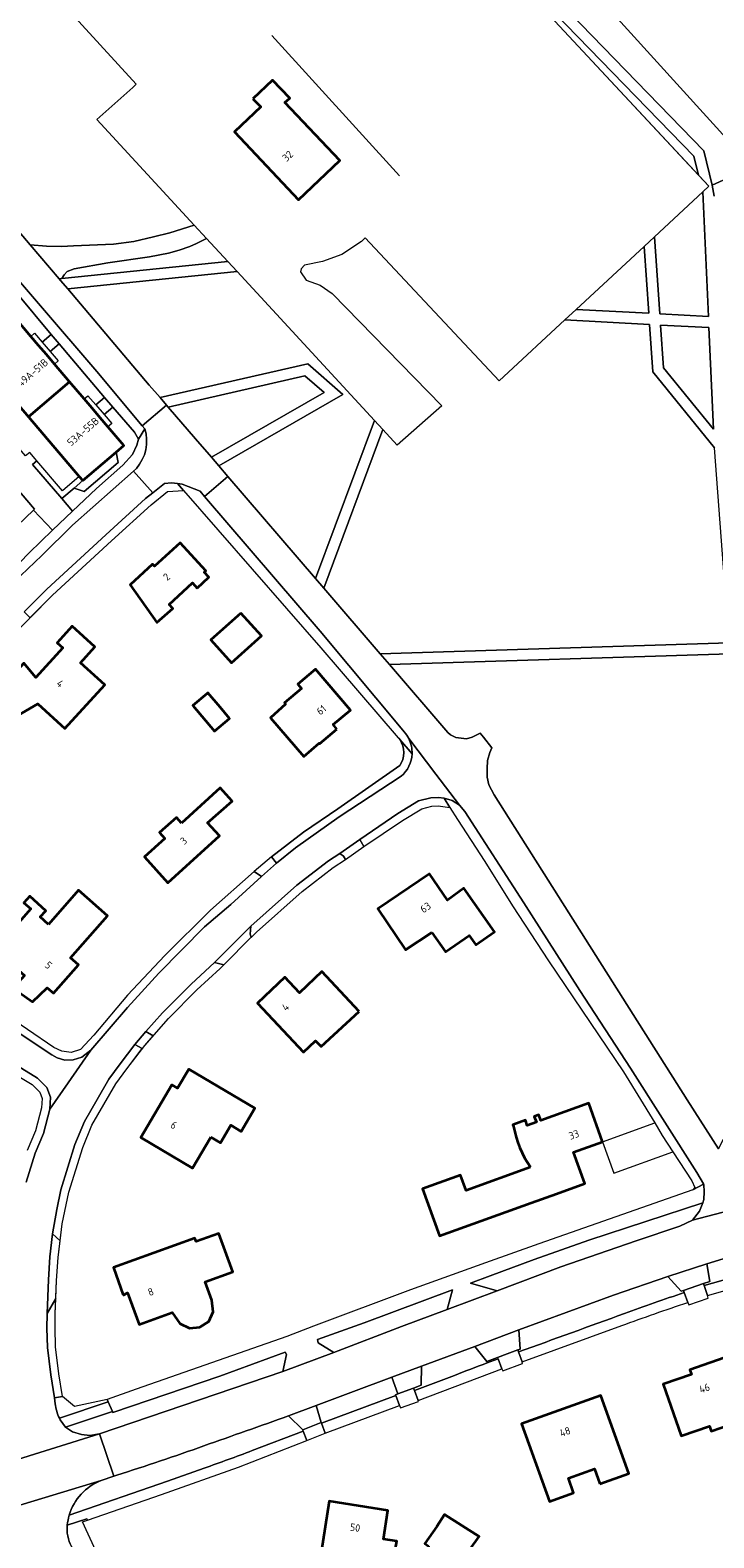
# Model space of a CAD drawing. Extents: x 150256 to 156914, y 461459 to 469481.
# Tile 24 of 256: x 153160 to 153284, y 462030 to 462302. Entities that reach past the tile are written whole.
import ezdxf
from ezdxf.enums import TextEntityAlignment as Align

# ---------------------------------------------------------------- set-up
doc = ezdxf.new("R2010")
doc.units = 0
doc.header["$LTSCALE"] = 0.75
for name, color, linetype, lineweight in [('B-RO-GR-BEPLANTING_CULTUUR_BODEMBEDEKKER-GV', 251, 'CONTINUOUS', 18), ('B-RO-GR-BEPLANTING_CULTUUR_HEESTERS-GV', 251, 'CONTINUOUS', 18), ('B-RO-GR-BEPLANTING_CULTUUR_ROOS-GV', 251, 'CONTINUOUS', 18), ('B-RO-GR-BOS_GEMENGD-GV', 251, 'CONTINUOUS', 13), ('B-RO-GR-BOS_LOOF-GV', 251, 'CONTINUOUS', 13), ('B-RO-GR-GRAS-GV', 251, 'CONTINUOUS', 13), ('B-RO-GR-GROENVOORZIENING-GV', 251, 'CONTINUOUS', 18), ('B-RO-GR-HAAG-GV', 251, 'CONTINUOUS', 13), ('B-RO-IE-TERREINAFSCHEIDING_KUNSTMATIG_HEKWERK-G', 251, 'IE-TERREINAFSCHEIDING-KUNSTMATIG', 18), ('B-RO-IE-TERREINAFSCHEIDING_KUNSTMATIG_MUUR-G', 251, 'IE-TERREINAFSCHEIDING-KUNSTMATIG-DICHT', 18), ('B-RO-OG-BEBOUWING-GV', 6, 'CONTINUOUS', 35), ('B-RO-OG-BEBOUWING-T18', 1, 'CONTINUOUS', 18), ('B-RO-OG-TERREIN_CULTUURSCHEIDING-GV', 251, 'CONTINUOUS', 18), ('B-RO-VH-VERHARDING_ASFALT-GV', 251, 'CONTINUOUS', 18), ('B-RO-VH-VERHARDING_BETONSTRAATSTEEN-GV', 251, 'CONTINUOUS', 18), ('B-RO-VH-VERHARDING_FUNDERING_ZAND-GV', 251, 'CONTINUOUS', 18), ('B-RO-VH-VERHARDING_STRAATBAKSTEEN-GV', 251, 'CONTINUOUS', 18), ('B-RO-VH-VERHARDING_TEGEL-GV', 251, 'CONTINUOUS', 18)]:
    doc.layers.add(name, color=color, linetype=linetype, lineweight=lineweight)
doc.styles.add('NLCS-ISO-M200-T18', font='NLCS-ISO.ttf', dxfattribs={"height": 360})
doc.linetypes.add('IE-TERREINAFSCHEIDING-KUNSTMATIG', pattern='A,4,[82,NLCS.SHX,S=0.75,R=90,X=0,Y=0],4,-2', length=10)
doc.linetypes.add('IE-TERREINAFSCHEIDING-KUNSTMATIG-DICHT', pattern='A,8,-1,[82,NLCS.SHX,S=0.75,R=90,X=0,Y=0],-1', length=10)

msp = doc.modelspace()

# ---------------------------------------------------------------- linework, layer by layer
at = {"layer": 'B-RO-GR-BEPLANTING_CULTUUR_BODEMBEDEKKER-GV'}
for points in [[(153160.417, 462246.934), (153161.102, 462247.518), (153162.485, 462245.897), (153164.106, 462247.279), (153157.892, 462254.734), (153155.858, 462257.071), (153154.176, 462255.635), (153155.539, 462254.037), (153154.855, 462253.453), (153157.561, 462250.281)], [(153167.407, 462238.74), (153170.068, 462235.621), (153170.753, 462236.205), (153172.163, 462234.553), (153173.753, 462235.915), (153165.536, 462245.563), (153163.919, 462244.216), (153165.385, 462242.497), (153164.701, 462241.913)], [(153167.98, 462215.322), (153172.302, 462219.444), (153177.058, 462223.623), (153178.814, 462225.562), (153179.606, 462227.243), (153179.858, 462228.369), (153179.171, 462229.588), (153175.25, 462234.167), (153173.656, 462232.803), (153175.037, 462231.184), (153174.352, 462230.6), (153177.256, 462227.197), (153175.867, 462226.012), (153176.232, 462224.153), (153170.043, 462218.873), (153168.231, 462219.497), (153166.024, 462217.614)]]:
    msp.add_lwpolyline(points, close=True, dxfattribs=at)
at = {"layer": 'B-RO-GR-BEPLANTING_CULTUUR_HEESTERS-GV'}
for points in [[(153147.007, 462194.223), (153147.89, 462195.186), (153160.092, 462207.802), (153164.361, 462211.872), (153160.91, 462215.491), (153156.568, 462211.351), (153152.69, 462207.34), (153149.278, 462203.813), (153147.216, 462201.678), (153145.62, 462200.026), (153144.642, 462199.02), (153144.112, 462198.464), (153143.327, 462197.612)], [(153236.165, 462161.755), (153235.123, 462163.419), (153234.098, 462163.565), (153232.696, 462163.481), (153230.469, 462162.91), (153226.778, 462160.623), (153219.86, 462155.969), (153220.623, 462154.672), (153227.592, 462159.363), (153231.064, 462161.514), (153232.929, 462161.992), (153234.036, 462162.059)], [(153200.189, 462140.271), (153200.051, 462138.848), (153200.228, 462138.297), (153200.268, 462138.283), (153200.308, 462138.269), (153201.219, 462139.18), (153209.461, 462146.525), (153215.061, 462150.855), (153217.308, 462152.318), (153216.929, 462152.928), (153216.276, 462153.425), (153214.194, 462152.081), (153208.502, 462147.68)], [(153195.308, 462133.268), (153193.609, 462133.691), (153189.412, 462129.8), (153184.198, 462124.58), (153181.212, 462121.197), (153182.543, 462120.439), (153185.292, 462123.553), (153190.453, 462128.72), (153194.65, 462132.61)], [(153179.243, 462118.864), (153176.548, 462115.359), (153174.506, 462112.596), (153172.415, 462108.941), (153170.126, 462104.942), (153168.392, 462100.758), (153165.856, 462092.549), (153165.098, 462089.032), (153164.356, 462084.62), (153165.72, 462083.348), (153166.077, 462086.452), (153167.309, 462092.169), (153169.804, 462100.248), (153171.476, 462104.282), (153175.763, 462111.772), (153177.746, 462114.456), (153180.558, 462118.113)], [(153164.96, 462072.946), (153163.349, 462070.178), (153163.349, 462070.176), (153163.317, 462067.583), (153163.406, 462064.058), (153164.022, 462059.092), (153164.669, 462054.948), (153166.151, 462055.179), (153165.507, 462059.3), (153164.903, 462064.17), (153164.817, 462067.593), (153164.848, 462070.137)]]:
    msp.add_lwpolyline(points, close=True, dxfattribs=at)
at = {"layer": 'B-RO-GR-BEPLANTING_CULTUUR_ROOS-GV'}
msp.add_lwpolyline([(153175.867, 462226.012), (153169.824, 462220.856), (153168.231, 462219.497), (153170.043, 462218.873), (153176.232, 462224.153)], close=True, dxfattribs=at)
at = {"layer": 'B-RO-GR-BOS_GEMENGD-GV'}
msp.add_lwpolyline([(153287.315, 462281.463), (153226.013, 462349.045), (153213.155, 462363.798), (153244.393, 462392.562), (153263.223, 462409.609), (153249.695, 462424.551), (153244.947, 462420.176), (153229.957, 462406.231), (153227.029, 462403.507), (153201.114, 462379.397), (153199.077, 462377.514), (153198.464, 462376.947), (153209.844, 462365.157), (153223.392, 462351.122), (153223.46, 462340.95), (153282.059, 462280.521), (153283.576, 462274.312), (153291.372, 462277.825)], dxfattribs=at)
at = {"layer": 'B-RO-GR-BOS_LOOF-GV'}
for points in [[(153281.078, 462276.11), (153280.245, 462279.519), (153221.466, 462340.134), (153221.397, 462350.309), (153210.102, 462362.011), (153210.01, 462352.406), (153230.487, 462330.423), (153257.685, 462301.224)], [(153125.055, 462304.805), (153125.844, 462303.791), (153130.429, 462298.684), (153160.317, 462263.518), (153163.255, 462263.239), (153165.981, 462263.182), (153168.112, 462263.33), (153175.379, 462263.633), (153179.063, 462264.118), (153182.611, 462264.931), (153185.56, 462265.667), (153189.955, 462267.075), (153172.35, 462286.169), (153178.845, 462291.972), (153179.485, 462292.544), (153159.918, 462313.991), (153162.79, 462316.655), (153124.623, 462307.736), (153124.483, 462307.219), (153124.569, 462305.981)], [(153281.882, 462273.077), (153273.142, 462264.965), (153274.114, 462251.005), (153282.899, 462250.525)], [(153196.031, 462260.485), (153192.2, 462264.64), (153190.361, 462263.754), (153189.188, 462263.189), (153187.26, 462262.549), (153185.291, 462261.967), (153181.859, 462261.339), (153174.316, 462260.257), (153168.234, 462259.171), (153167.012, 462258.703), (153166.471, 462258.096), (153166.023, 462257.413)], [(153256.951, 462249.938), (153245.894, 462239.676), (153245.069, 462238.911), (153220.88, 462264.745), (153220.193, 462264.079), (153216.64, 462261.732), (153213.16, 462260.473), (153209.894, 462259.849), (153209.282, 462259.134), (153209.163, 462258.639), (153210.186, 462257.133), (153212.712, 462256.174), (153214.901, 462254.721), (153234.731, 462234.36), (153226.66, 462227.265), (153224.058, 462230.087), (153213.386, 462201.384), (153223.564, 462189.527), (153286.628, 462191.498), (153283.979, 462226.8), (153272.84, 462240.509), (153272.241, 462249.104)], [(153271.259, 462263.217), (153258.989, 462251.83), (153272.101, 462251.114)], [(153166.023, 462257.413), (153165.536, 462257.363), (153165.792, 462257.061), (153167.105, 462255.513), (153197.725, 462258.648), (153196.031, 462260.485)], [(153211.897, 462203.119), (153222.538, 462231.736), (153197.725, 462258.648), (153167.105, 462255.513), (153181.838, 462238.139), (153183.794, 462235.86), (153210.512, 462241.983), (153216.834, 462236.422), (153194.379, 462223.528), (153196.025, 462221.611)], [(153274.791, 462241.279), (153283.817, 462230.171), (153282.99, 462248.517), (153274.254, 462248.994)], [(153185.266, 462234.145), (153190.163, 462228.44), (153193.053, 462225.073), (153213.416, 462236.765), (153209.961, 462239.805)], [(153222.538, 462231.736), (153211.897, 462203.119), (153213.386, 462201.384), (153224.058, 462230.087)], [(153284.708, 462099.965), (153290.034, 462110.22), (153300.327, 462117.256), (153300.601, 462126.949), (153293.988, 462129.767), (153290.096, 462136.062), (153286.765, 462189.501), (153225.236, 462187.578), (153235.776, 462175.299), (153236.295, 462174.856), (153237.231, 462174.38), (153239.172, 462174.136), (153240.19, 462174.439), (153241.655, 462175.169), (153242.23, 462174.429), (153243.732, 462172.496), (153243.392, 462171.651), (153242.991, 462170.234), (153242.876, 462168.724), (153242.876, 462167.232), (153243.18, 462165.856), (153244.158, 462163.995), (153279.037, 462108.832)]]:
    msp.add_lwpolyline(points, close=True, dxfattribs=at)
at = {"layer": 'B-RO-GR-GRAS-GV'}
msp.add_lwpolyline([(153375.171, 462393.143), (153373.728, 462394.796), (153367.801, 462401.586), (153356.329, 462414.287), (153316.772, 462458.086), (153272.504, 462418.01), (153263.223, 462409.609), (153244.393, 462392.562), (153213.155, 462363.798), (153226.013, 462349.045), (153287.315, 462281.463), (153391.274, 462374.697)], close=True, dxfattribs=at)
at = {"layer": 'B-RO-GR-GROENVOORZIENING-GV'}
msp.add_lwpolyline([(153168.231, 462219.497), (153169.824, 462220.856), (153169.176, 462221.616), (153166.138, 462219.025), (153161.513, 462224.445), (153160.751, 462223.794), (153166.024, 462217.614)], close=True, dxfattribs=at)
at = {"layer": 'B-RO-GR-HAAG-GV'}
msp.add_lwpolyline([(153169.824, 462220.856), (153169.176, 462221.616), (153166.138, 462219.025), (153161.513, 462224.445), (153160.751, 462223.794), (153166.024, 462217.614), (153168.231, 462219.497)], close=True, dxfattribs=at)
at = {"layer": 'B-RO-IE-TERREINAFSCHEIDING_KUNSTMATIG_HEKWERK-G'}
for points in [[(153213.155, 462363.798), (153226.013, 462349.045), (153287.315, 462281.463), (153391.274, 462374.697), (153367.801, 462401.586), (153356.329, 462414.287)], [(153230.487, 462330.423), (153257.685, 462301.224)], [(153227.062, 462275.975), (153203.969, 462301.342)], [(153257.685, 462301.224), (153282.966, 462274.083)], [(153190.56, 462263.85), (153190.45, 462263.748), (153190.361, 462263.754)], [(153151.231, 462127.692), (153147.619, 462129.908), (153131.57, 462140.575), (153126.726, 462143.845), (153124.938, 462145.164), (153124.065, 462146.929), (153123.999, 462148.051), (153126.173, 462153.24), (153131.244, 462161.243), (153136.121, 462168.166), (153140.632, 462173.913), (153146.52, 462181.054), (153150.23, 462185.383), (153156.019, 462191.755), (153164.344, 462200.159), (153174.978, 462209.954), (153182.142, 462216.483), (153185.127, 462218.877), (153188.008, 462219.052)], [(153203.895, 462152.828), (153209.712, 462157.265), (153215.905, 462161.51), (153227.094, 462169.3)], [(153220.623, 462154.672), (153227.592, 462159.363), (153231.064, 462161.514), (153232.929, 462161.992), (153234.036, 462162.059), (153236.165, 462161.755)], [(153200.228, 462138.297), (153200.308, 462138.269), (153201.219, 462139.18), (153209.461, 462146.525), (153215.061, 462150.855), (153217.31, 462152.32)], [(153200.809, 462150.172), (153192.887, 462143.185), (153184.625, 462134.963)], [(153184.625, 462134.963), (153177.896, 462127.815), (153171.794, 462120.541), (153169.397, 462117.987), (153167.715, 462117.416), (153166.037, 462117.646), (153164.576, 462118.342), (153155.049, 462124.836)], [(153166.151, 462055.179), (153165.507, 462059.3), (153164.903, 462064.17), (153164.817, 462067.593), (153164.848, 462070.137), (153165.089, 462076.192), (153165.37, 462080.308), (153166.077, 462086.452), (153167.309, 462092.169), (153169.804, 462100.248), (153171.476, 462104.282), (153175.763, 462111.772), (153177.746, 462114.456), (153181.013, 462118.705), (153185.292, 462123.553), (153190.453, 462128.72), (153194.65, 462132.61), (153195.308, 462133.268)]]:
    msp.add_lwpolyline(points, dxfattribs=at)
for points in [[(153227.096, 462174, 0.5170273), (153226.826, 462174.314)], [(153227.094, 462169.3, 0.3106382), (153227.096, 462174)]]:
    msp.add_lwpolyline(points, format="xyb", dxfattribs=at)
at = {"layer": 'B-RO-IE-TERREINAFSCHEIDING_KUNSTMATIG_MUUR-G'}
for points in [[(153263.762, 462101.283), (153273.176, 462104.679)], [(153263.762, 462101.283), (153265.808, 462095.611)], [(153265.808, 462095.611), (153276.484, 462099.461)]]:
    msp.add_lwpolyline(points, dxfattribs=at)
at = {"layer": 'B-RO-OG-BEBOUWING-GV'}
for points in [[(153200.572, 462289.927), (153201.974, 462288.447), (153197.204, 462283.926), (153208.826, 462271.661), (153216.292, 462278.736), (153206.354, 462289.222), (153207.217, 462290.04), (153204.13, 462293.298)], [(153164.701, 462241.913), (153163.227, 462243.64), (153161.8, 462245.313), (153160.417, 462246.934), (153157.561, 462250.281), (153150.129, 462243.94), (153159.975, 462232.399), (153167.407, 462238.74)], [(153169.824, 462220.856), (153175.867, 462226.012), (153177.256, 462227.197), (153174.352, 462230.6), (153172.972, 462232.218), (153171.479, 462233.968), (153170.068, 462235.621), (153167.407, 462238.74), (153159.975, 462232.399), (153169.176, 462221.616)], [(153190.508, 462201.398), (153192.583, 462203.391), (153191.736, 462204.27), (153192.051, 462204.561), (153187.384, 462209.61), (153182.796, 462205.369), (153182.436, 462205.758), (153178.363, 462202.009), (153183.192, 462195.22), (153186.059, 462197.702), (153185.405, 462198.418), (153189.643, 462202.335)], [(153198.351, 462196.907), (153192.964, 462192.046), (153196.701, 462187.905), (153202.088, 462192.766)], [(153152.704, 462180.84), (153155.151, 462176.685), (153161.665, 462180.458), (153166.547, 462176.019), (153173.826, 462183.919), (153169.422, 462187.922), (153171.991, 462190.806), (153167.911, 462194.536), (153165.181, 462191.537), (153166.197, 462190.598), (153161.348, 462185.263), (153159.151, 462187.862)], [(153215.757, 462175.926), (153215.086, 462176.711), (153218.187, 462179.361), (153211.863, 462186.765), (153208.667, 462184.034), (153209.338, 462183.249), (153206.294, 462180.648), (153206.476, 462180.435), (153203.719, 462177.964), (153209.745, 462170.935), (153212.539, 462173.338), (153212.618, 462173.245)], [(153192.271, 462182.35), (153189.697, 462180.173), (153193.622, 462175.533), (153196.359, 462177.848), (153194.649, 462179.867), (153192.431, 462182.485)], [(153187.631, 462158.877), (153186.745, 462159.911), (153183.7, 462157.202), (153184.624, 462156.138), (153180.938, 462152.781), (153185.18, 462148.123), (153194.502, 462156.612), (153192.35, 462158.975), (153196.781, 462162.869), (153194.661, 462165.28)], [(153232.892, 462139.143), (153235.347, 462135.626), (153239.656, 462138.577), (153240.824, 462136.859), (153244.198, 462139.228), (153238.709, 462147.12), (153235.714, 462144.938), (153232.481, 462149.733), (153223.13, 462143.429), (153228.169, 462135.958)], [(153163.593, 462140.567), (153162.093, 462141.933), (153163.124, 462143.064), (153160.251, 462145.683), (153159.178, 462144.465), (153160.411, 462143.38), (153153.944, 462136.034), (153159.281, 462131.336), (153157.246, 462129.024), (153160.725, 462126.583), (153163.397, 462129.115), (153164.501, 462128.144), (153169.02, 462133.277), (153167.594, 462134.531), (153174.291, 462142.136), (153169.043, 462146.757)], [(153219.768, 462124.843), (153213.033, 462132.042), (153208.952, 462128.22), (153206.316, 462131.025), (153201.36, 462126.325), (153209.713, 462117.497), (153211.865, 462119.552), (153212.875, 462118.472)], [(153192.947, 462102.096), (153194.677, 462101.071), (153196.561, 462104.245), (153198.426, 462103.139), (153200.928, 462107.356), (153189.003, 462114.43), (153186.934, 462110.943), (153185.925, 462111.542), (153180.291, 462102.046), (153189.63, 462096.506)], [(153177.095, 462073.519), (153177.919, 462073.924), (153179.984, 462068.223), (153185.962, 462070.388), (153187.328, 462068.38), (153189.071, 462067.548), (153190.983, 462067.709), (153192.565, 462068.772), (153193.348, 462070.496), (153193.133, 462072.633), (153191.944, 462075.919), (153196.934, 462077.726), (153194.409, 462084.692), (153190.298, 462083.202), (153190.06, 462083.858), (153175.339, 462078.526)], [(153286.955, 462062.594), (153279.522, 462060.012), (153279.805, 462059.197), (153274.729, 462057.433), (153277.986, 462048.059), (153283.065, 462049.824), (153283.376, 462048.928), (153286.88, 462050.145), (153289.037, 462043.938), (153289.88, 462044.231), (153290.378, 462042.736), (153290.08, 462042.655), (153291.809, 462037.654), (153299.972, 462040.545), (153298.405, 462045.464), (153297.892, 462045.275), (153297.297, 462047.032), (153292.908, 462045.459)], [(153263.28, 462039.423), (153268.477, 462041.285), (153263.428, 462055.377), (153249.105, 462050.246), (153254.139, 462036.196), (153258.524, 462037.767), (153257.579, 462040.404), (153262.32, 462042.102)], [(153232.312, 462028.137), (153232.077, 462026.085), (153226.229, 462027.011), (153226.546, 462029.008), (153224.15, 462029.387), (153224.974, 462034.583), (153214.367, 462036.264), (153212.164, 462022.36), (153217.605, 462021.498), (153217.537, 462021.073), (153229.339, 462019.2), (153229.407, 462019.625), (153234.394, 462018.835), (153235.458, 462025.549), (153239.113, 462023.376), (153241.084, 462026.569), (153239.751, 462027.505), (153241.462, 462029.885), (153235.207, 462033.845), (153233.801, 462031.684), (153231.64, 462028.608)]]:
    msp.add_lwpolyline(points, close=True, dxfattribs=at)
for points in [[(153263.762, 462101.283), (153261.248, 462108.254), (153252.61, 462105.137), (153252.242, 462106.155), (153251.422, 462105.859), (153251.794, 462104.825), (153250.138, 462104.228), (153249.806, 462105.15), (153247.567, 462104.343), (153247.676, 462104.042)], [(153250.739, 462096.656), (153239.086, 462092.454), (153238.087, 462095.224), (153231.238, 462092.753), (153234.306, 462084.248), (153250.855, 462090.218), (153255.403, 462091.858), (153260.532, 462093.708), (153258.486, 462099.38), (153263.762, 462101.283)]]:
    msp.add_lwpolyline(points, dxfattribs=at)
msp.add_lwpolyline([(153247.676, 462104.042, 0.107651), (153250.739, 462096.656)], format="xyb", dxfattribs=at)
at = {"layer": 'B-RO-OG-TERREIN_CULTUURSCHEIDING-GV'}
for points in [[(153140.711, 462248.822), (153139.95, 462248.173), (153136.482, 462252.237), (153140.283, 462255.48), (153138.718, 462257.314), (153136.83, 462255.896), (153134.311, 462253.676), (153131.658, 462251.573), (153131.011, 462250.947), (153161.105, 462215.676), (153160.91, 462215.491), (153164.361, 462211.872), (153167.98, 462215.322), (153166.024, 462217.614), (153160.751, 462223.794), (153161.513, 462224.445), (153160.215, 462225.966), (153159.453, 462225.316), (153151.099, 462235.107), (153151.86, 462235.756), (153150.561, 462237.277), (153149.801, 462236.628), (153141.252, 462246.646), (153142.014, 462247.296)], [(153106.521, 462225.274), (153116.929, 462215.725), (153128.341, 462204.955), (153137.556, 462196.03), (153139.909, 462193.901), (153143.327, 462197.612), (153144.112, 462198.464), (153144.642, 462199.02), (153145.62, 462200.026), (153147.216, 462201.678), (153149.278, 462203.813), (153152.69, 462207.34), (153156.568, 462211.351), (153160.91, 462215.491), (153161.105, 462215.676), (153131.011, 462250.947), (153128.81, 462248.818), (153124.622, 462244.934), (153121.573, 462241.981), (153113.661, 462233.775), (153108.935, 462228.191)], [(153188.008, 462219.052), (153186.907, 462220.315), (153185.848, 462220.424), (153184.56, 462220.345), (153182.443, 462218.646), (153181.167, 462217.623), (153173.965, 462211.06), (153163.303, 462201.239), (153159.221, 462197.119), (153160.287, 462196.063), (153164.344, 462200.159), (153174.978, 462209.954), (153182.142, 462216.483), (153185.127, 462218.877)], [(153154.458, 462123.469), (153164.224, 462117.018), (153165.188, 462116.471), (153166.564, 462116.056), (153168.078, 462116.073), (153169.665, 462116.553), (153171.27, 462117.851), (153177.88, 462125.577), (153183.541, 462131.741), (153191.812, 462140.123), (153196.563, 462144.201), (153202.091, 462149.238), (153200.809, 462150.172), (153192.887, 462143.185), (153184.625, 462134.963), (153177.896, 462127.815), (153171.794, 462120.541), (153169.397, 462117.987), (153167.715, 462117.416), (153166.037, 462117.646), (153164.576, 462118.342), (153155.049, 462124.836)], [(153281.903, 462090.198), (153261.28, 462083.456), (153251.392, 462079.961), (153243.464, 462077.009), (153239.879, 462075.674), (153244.68, 462074.294), (153256.208, 462078.669), (153269.86, 462083.362), (153277.731, 462086.006), (153279.985, 462087.073), (153281.265, 462088.724)], [(153282.139, 462075.265), (153287.093, 462076.663), (153286.98, 462077.129), (153287.245, 462077.206), (153286.314, 462080.331), (153282.617, 462079.214), (153283.168, 462076.021), (153282.022, 462075.631)], [(153215.195, 462063.159), (153227.432, 462067.886), (153235.661, 462070.944), (153236.634, 462074.466), (153220.687, 462068.512), (153212.221, 462065.503), (153212.34, 462064.906)], [(153166.699, 462049.642), (153167.974, 462048.825), (153169.588, 462048.33), (153171.101, 462048.144), (153172.815, 462048.463), (153205.955, 462059.742), (153206.616, 462062.773), (153206.378, 462063.195), (153194.56, 462058.879), (153175.262, 462052.328), (153175.182, 462052.508)], [(153212.021, 462053.582), (153212.902, 462050.487), (153212.931, 462050.347), (153226.387, 462055.363), (153226.341, 462055.485), (153226.775, 462055.649), (153225.665, 462058.664), (153218.758, 462056.118)]]:
    msp.add_lwpolyline(points, close=True, dxfattribs=at)
for points in [[(153227.096, 462174, -0.3106382), (153227.094, 462169.3)], [(153227.364, 462167.371, 0.2077801), (153229.316, 462171.422)], [(153267.697, 462070.196, -0.0112139), (153278.537, 462073.977)], [(153248.574, 462063.251, -0.0001554), (153267.697, 462070.196)], [(153236.99, 462059.022, -0.0023402), (153242.927, 462061.278)], [(153164.834, 462053.892, 0.079195), (153165.584, 462051.267)], [(153207.01, 462051.705, -0.0012665), (153191.696, 462046.268)], [(153191.696, 462046.268, -0.007567), (153175.937, 462040.947)], [(153191.74, 462042.229, 0.0062463), (153200.396, 462045.401)], [(153173.112, 462040.009, 0.2299568), (153167.359, 462033.721)], [(153166.97, 462031.509, 0.291156), (153170.943, 462024.899)], [(153167.004, 462031.929, 0.0094618), (153166.97, 462031.509)]]:
    msp.add_lwpolyline(points, format="xyb", dxfattribs=at)
for points in [[(153229.316, 462171.422), (153227.096, 462174)], [(153227.094, 462169.3), (153215.905, 462161.51), (153209.712, 462157.265), (153203.895, 462152.828)], [(153203.895, 462152.828), (153204.815, 462151.68), (153208.245, 462154.459), (153216.134, 462160.026), (153227.364, 462167.371)], [(153159.573, 462093.986), (153161.191, 462099.201), (153162.701, 462102.75), (153163.854, 462107.178), (153163.994, 462109.348), (153163.309, 462111.085), (153161.618, 462112.801), (153153.867, 462117.55)], [(153157.979, 462113.271), (153160.678, 462111.618), (153162.026, 462110.25), (153162.476, 462109.11), (153162.366, 462107.417), (153161.277, 462103.235), (153159.781, 462099.718)], [(153278.394, 462074.398), (153277.959, 462074.25), (153275.526, 462076.879), (153265.712, 462073.547), (153248.619, 462067.224), (153248.85, 462063.77), (153248.448, 462063.619), (153248.574, 462063.251)], [(153278.537, 462073.977), (153278.394, 462074.398)], [(153242.842, 462061.505), (153240.666, 462064.265), (153231.032, 462060.681), (153230.977, 462057.237), (153229.616, 462056.723), (153229.783, 462056.261), (153236.99, 462059.022)], [(153242.927, 462061.278), (153242.842, 462061.505)], [(153174.398, 462054.261), (153174.211, 462054.678), (153168.302, 462053.369), (153166.151, 462055.179), (153164.669, 462054.948), (153164.834, 462053.892)], [(153165.584, 462051.267), (153174.398, 462054.261)], [(153200.396, 462045.401), (153209.671, 462048.939), (153209.599, 462049.16), (153207.01, 462051.705)], [(153167.359, 462033.721), (153185.148, 462039.857), (153191.74, 462042.229)], [(153175.443, 462040.783), (153173.112, 462040.009)], [(153175.937, 462040.947), (153175.443, 462040.783)], [(153277.029, 461975.754), (153280.983, 461976.058), (153286.191, 461977.138), (153289.683, 461978.159), (153288.697, 461981.248), (153283.079, 461979.595), (153276.838, 461978.451), (153271.679, 461978.293), (153258.631, 461979.813), (153249.457, 461982.106), (153240.774, 461985.777), (153226.782, 461994.06), (153217.137, 462000), (153202.21, 462008.544), (153200.147, 462009.686), (153192.567, 462014.334), (153172.193, 462027.266), (153169.766, 462032.533), (153170.653, 462032.84), (153170.567, 462033.089), (153167.004, 462031.929)]]:
    msp.add_lwpolyline(points, dxfattribs=at)
at = {"layer": 'B-RO-VH-VERHARDING_ASFALT-GV'}
for points in [[(153151.545, 462264.798), (153151.549, 462264.795), (153172.339, 462240.581), (153180.569, 462230.748), (153184.953, 462234.51), (153183.794, 462235.86), (153181.838, 462238.139), (153167.105, 462255.513), (153165.792, 462257.061), (153165.536, 462257.363), (153160.317, 462263.518), (153130.429, 462298.684), (153125.844, 462303.791), (153125.055, 462304.805), (153121.504, 462308.741), (153116.567, 462314.138)], [(153178.962, 462222.579), (153182.443, 462218.646), (153184.56, 462220.345), (153185.848, 462220.424), (153186.907, 462220.315), (153187.799, 462220.223), (153191, 462218.94), (153191.811, 462217.993), (153196.025, 462221.611), (153194.379, 462223.528), (153193.053, 462225.073), (153190.163, 462228.44), (153185.266, 462234.145), (153184.953, 462234.51), (153180.569, 462230.748), (153181.005, 462230.228)], [(153182.443, 462218.646), (153178.962, 462222.579), (153167.945, 462212.785), (153162.402, 462207.302), (153157.329, 462202.512)], [(153179.495, 462223.053), (153178.962, 462222.579)], [(153284.708, 462099.965), (153279.037, 462108.832), (153244.158, 462163.995), (153243.18, 462165.856), (153242.876, 462167.232), (153242.876, 462168.724), (153242.991, 462170.234), (153243.392, 462171.651), (153243.732, 462172.496), (153242.23, 462174.429), (153241.655, 462175.169), (153240.19, 462174.439), (153239.172, 462174.136), (153237.231, 462174.38), (153236.295, 462174.856), (153235.776, 462175.299), (153225.236, 462187.578), (153223.564, 462189.527), (153213.386, 462201.384), (153211.897, 462203.119), (153196.025, 462221.611), (153191.811, 462217.993), (153212.699, 462193.607), (153227.938, 462175.377)], [(153159.221, 462197.119), (153163.303, 462201.239), (153173.965, 462211.06), (153181.167, 462217.623), (153182.443, 462218.646)], [(153193.609, 462133.691), (153200.189, 462140.271), (153208.502, 462147.68), (153214.194, 462152.081), (153216.276, 462153.425), (153219.86, 462155.969), (153226.778, 462160.623), (153230.469, 462162.91), (153232.696, 462163.481), (153234.098, 462163.565), (153235.123, 462163.419), (153236.548, 462163.006), (153237.89, 462162.161), (153233.633, 462167.749), (153228.738, 462174.179)], [(153228.732, 462174.19), (153228.738, 462174.179), (153233.633, 462167.749)], [(153227.364, 462167.371), (153216.134, 462160.026), (153208.245, 462154.459), (153204.815, 462151.68), (153202.091, 462149.238), (153196.563, 462144.201), (153191.812, 462140.123), (153183.541, 462131.741), (153177.88, 462125.577), (153171.27, 462117.851), (153167.157, 462111.931), (153163.854, 462107.178), (153162.701, 462102.75), (153161.191, 462099.201), (153159.573, 462093.986)], [(153233.633, 462167.749), (153237.89, 462162.161), (153238.85, 462161.033), (153249.512, 462144.495), (153259.629, 462128.648), (153268.806, 462114.569), (153280.815, 462095.73), (153281.987, 462093.645), (153281.999, 462093.623), (153282.033, 462093.564), (153282.144, 462092.205), (153282.041, 462090.851), (153281.903, 462090.198), (153281.265, 462088.724), (153279.985, 462087.073), (153294.999, 462091.021)], [(153164.834, 462053.892), (153164.669, 462054.948), (153164.022, 462059.092), (153163.406, 462064.058), (153163.317, 462067.583), (153163.349, 462070.176), (153163.349, 462070.178), (153163.591, 462076.273), (153163.876, 462080.445), (153164.356, 462084.62), (153165.098, 462089.032), (153165.856, 462092.549), (153168.392, 462100.758), (153170.126, 462104.942), (153172.415, 462108.941), (153174.506, 462112.596), (153176.548, 462115.359), (153179.243, 462118.864), (153179.855, 462119.66), (153181.212, 462121.197), (153184.198, 462124.58), (153189.412, 462129.8), (153193.609, 462133.691)], [(153153.867, 462117.55), (153161.618, 462112.801), (153163.309, 462111.085), (153163.994, 462109.348), (153163.854, 462107.178), (153167.157, 462111.931), (153171.27, 462117.851), (153169.665, 462116.553), (153168.078, 462116.073), (153166.564, 462116.056), (153165.188, 462116.471), (153164.224, 462117.018), (153154.458, 462123.469)], [(153294.999, 462091.021), (153279.985, 462087.073), (153277.731, 462086.006), (153269.86, 462083.362), (153256.208, 462078.669), (153244.68, 462074.294), (153235.661, 462070.944), (153227.432, 462067.886), (153215.195, 462063.159)], [(153207.01, 462051.705), (153212.021, 462053.582), (153218.758, 462056.118), (153225.665, 462058.664), (153231.032, 462060.681), (153240.666, 462064.265), (153248.619, 462067.224), (153265.712, 462073.547), (153275.526, 462076.879), (153282.617, 462079.214), (153286.314, 462080.331)], [(153215.195, 462063.159), (153205.955, 462059.742), (153172.815, 462048.463), (153175.443, 462040.783), (153175.937, 462040.947)], [(153156.062, 462043.172), (153172.815, 462048.463), (153171.101, 462048.144), (153169.588, 462048.33), (153167.974, 462048.825), (153166.699, 462049.642), (153165.737, 462050.96), (153165.584, 462051.267)], [(153138.062, 462029.534), (153139.522, 462029.805), (153173.112, 462040.009), (153175.443, 462040.783), (153172.815, 462048.463), (153156.062, 462043.172), (153151.656, 462041.829), (153134.465, 462036.836), (153124.341, 462034.21), (153116.273, 462032.202), (153108.549, 462030.034), (153088.341, 462024.569)], [(153173.112, 462040.009), (153139.522, 462029.805)]]:
    msp.add_lwpolyline(points, dxfattribs=at)
for points in [[(153181.005, 462230.228, -0.2631265), (153179.495, 462223.053)], [(153227.938, 462175.377, -0.0640903), (153228.732, 462174.19)], [(153228.738, 462174.179, -0.1269221), (153229.316, 462171.422)], [(153229.316, 462171.422, -0.2077801), (153227.364, 462167.371)], [(153165.584, 462051.267, -0.079195), (153164.834, 462053.892)], [(153191.696, 462046.268, 0.0012665), (153207.01, 462051.705)], [(153175.937, 462040.947, 0.007567), (153191.696, 462046.268)], [(153167.359, 462033.721, -0.2299568), (153173.112, 462040.009)], [(153167.004, 462031.929, -0.0473438), (153167.359, 462033.721)], [(153170.943, 462024.899, -0.291156), (153166.97, 462031.509)], [(153166.97, 462031.509, -0.0094618), (153167.004, 462031.929)]]:
    msp.add_lwpolyline(points, format="xyb", dxfattribs=at)
for points in [[(153205.955, 462059.742), (153215.195, 462063.159), (153212.34, 462064.906), (153212.221, 462065.503), (153220.687, 462068.512), (153236.634, 462074.466), (153235.661, 462070.944), (153244.68, 462074.294), (153239.879, 462075.674), (153243.464, 462077.009), (153251.392, 462079.961), (153261.28, 462083.456), (153281.903, 462090.198), (153282.041, 462090.851), (153282.144, 462092.205), (153282.033, 462093.564), (153281.999, 462093.623), (153280.057, 462092.559), (153252.219, 462082.787), (153242.624, 462079.346), (153229.023, 462074.468), (153211.516, 462067.925), (153206.684, 462066.038), (153179.482, 462056.545), (153174.211, 462054.678), (153174.398, 462054.261), (153175.182, 462052.508), (153175.262, 462052.328), (153194.56, 462058.879), (153206.378, 462063.195), (153206.616, 462062.773)], [(153278.394, 462074.398), (153282.022, 462075.631), (153283.168, 462076.021), (153282.617, 462079.214), (153275.526, 462076.879), (153277.959, 462074.25)], [(153240.666, 462064.265), (153242.842, 462061.505), (153248.448, 462063.619), (153248.85, 462063.77), (153248.619, 462067.224)], [(153229.616, 462056.723), (153230.977, 462057.237), (153231.032, 462060.681), (153225.665, 462058.664), (153226.775, 462055.649)], [(153212.021, 462053.582), (153207.01, 462051.705), (153209.599, 462049.16), (153212.902, 462050.487)]]:
    msp.add_lwpolyline(points, close=True, dxfattribs=at)
at = {"layer": 'B-RO-VH-VERHARDING_BETONSTRAATSTEEN-GV'}
for points in [[(153192.2, 462264.64), (153189.955, 462267.075), (153185.56, 462265.667), (153182.611, 462264.931), (153179.063, 462264.118), (153175.379, 462263.633), (153168.112, 462263.33), (153165.981, 462263.182), (153163.255, 462263.239), (153160.317, 462263.518), (153165.536, 462257.363), (153166.023, 462257.413), (153166.471, 462258.096), (153167.012, 462258.703), (153168.234, 462259.171), (153174.316, 462260.257), (153181.859, 462261.339), (153185.291, 462261.967), (153187.26, 462262.549), (153189.188, 462263.189), (153190.361, 462263.754)], [(153217.308, 462152.318), (153220.623, 462154.672), (153219.86, 462155.969), (153216.276, 462153.425), (153216.929, 462152.928)], [(153200.189, 462140.271), (153193.609, 462133.691), (153195.308, 462133.268), (153200.268, 462138.283), (153200.228, 462138.297), (153200.051, 462138.848)], [(153182.543, 462120.439), (153181.212, 462121.197), (153179.855, 462119.66), (153179.243, 462118.864), (153180.558, 462118.113), (153181.013, 462118.705)], [(153163.349, 462070.178), (153164.96, 462072.946), (153165.089, 462076.192), (153165.37, 462080.308), (153165.72, 462083.348), (153164.356, 462084.62), (153163.876, 462080.445), (153163.591, 462076.273)]]:
    msp.add_lwpolyline(points, close=True, dxfattribs=at)
at = {"layer": 'B-RO-VH-VERHARDING_FUNDERING_ZAND-GV'}
for points in [[(153221.466, 462340.134), (153280.245, 462279.519), (153281.078, 462276.11), (153282.966, 462274.083), (153281.882, 462273.077), (153282.899, 462250.525), (153274.114, 462251.005), (153273.142, 462264.965), (153271.259, 462263.217), (153272.101, 462251.114), (153258.989, 462251.83), (153256.951, 462249.938), (153272.241, 462249.104), (153272.84, 462240.509), (153283.979, 462226.8)], [(153283.92, 462272.274), (153283.576, 462274.312), (153282.059, 462280.521), (153223.46, 462340.95)], [(153291.372, 462277.825), (153283.576, 462274.312), (153283.92, 462272.274)], [(153286.628, 462191.498), (153223.564, 462189.527), (153225.236, 462187.578), (153286.765, 462189.501)]]:
    msp.add_lwpolyline(points, dxfattribs=at)
for points in [[(153274.791, 462241.279), (153274.254, 462248.994), (153282.99, 462248.517), (153283.817, 462230.171)], [(153184.953, 462234.51), (153185.266, 462234.145), (153209.961, 462239.805), (153213.416, 462236.765), (153193.053, 462225.073), (153194.379, 462223.528), (153216.834, 462236.422), (153210.512, 462241.983), (153183.794, 462235.86)]]:
    msp.add_lwpolyline(points, close=True, dxfattribs=at)
at = {"layer": 'B-RO-VH-VERHARDING_STRAATBAKSTEEN-GV'}
for points in [[(153163.919, 462244.216), (153165.536, 462245.563), (153164.106, 462247.279), (153162.485, 462245.897)], [(153172.163, 462234.553), (153173.656, 462232.803), (153175.25, 462234.167), (153173.753, 462235.915)], [(153282.022, 462075.631), (153278.394, 462074.398), (153278.537, 462073.977), (153279.18, 462072.205), (153279.343, 462071.753), (153282.866, 462072.987), (153282.723, 462073.435), (153282.139, 462075.265)], [(153249.2, 462061.438), (153248.574, 462063.251), (153248.448, 462063.619), (153242.842, 462061.505), (153242.927, 462061.278), (153244.887, 462062.009), (153245.567, 462060.221), (153245.712, 462059.838), (153249.304, 462061.135)], [(153227.061, 462053.591), (153227.236, 462053.123), (153230.501, 462054.27), (153230.43, 462054.467), (153229.783, 462056.261), (153229.616, 462056.723), (153226.775, 462055.649), (153226.341, 462055.485), (153226.387, 462055.363)], [(153210.28, 462047.266), (153213.614, 462048.572), (153212.931, 462050.347), (153212.902, 462050.487), (153209.599, 462049.16), (153209.671, 462048.939)]]:
    msp.add_lwpolyline(points, close=True, dxfattribs=at)
at = {"layer": 'B-RO-VH-VERHARDING_TEGEL-GV'}
for points in [[(153164.106, 462247.279), (153165.536, 462245.563), (153173.753, 462235.915), (153175.25, 462234.167), (153179.171, 462229.588), (153179.858, 462228.369), (153181.005, 462230.228), (153180.569, 462230.748), (153172.339, 462240.581), (153151.549, 462264.795), (153151.545, 462264.798), (153150.396, 462265.522), (153148.63, 462266.005), (153147.18, 462265.974), (153148.853, 462264.137), (153151.432, 462262.155), (153154.348, 462258.805), (153155.858, 462257.071), (153157.892, 462254.734)], [(153236.165, 462161.755), (153237.527, 462159.579), (153242.45, 462151.977), (153247.49, 462143.96), (153253.972, 462134.001), (153267.535, 462113.914), (153273.176, 462104.679), (153274.556, 462102.42), (153276.484, 462099.461), (153279.922, 462094.187), (153280.46, 462093.023), (153280.057, 462092.559), (153281.999, 462093.623), (153281.987, 462093.645), (153280.815, 462095.73), (153268.806, 462114.569), (153259.629, 462128.648), (153249.512, 462144.495), (153238.85, 462161.033), (153237.89, 462162.161), (153236.548, 462163.006), (153235.123, 462163.419)], [(153203.895, 462152.828), (153200.809, 462150.172), (153202.091, 462149.238), (153204.815, 462151.68)], [(153287.093, 462076.663), (153282.139, 462075.265), (153282.723, 462073.435), (153286.335, 462074.498), (153287.541, 462074.809)], [(153213.614, 462048.572), (153227.061, 462053.591), (153226.387, 462055.363), (153212.931, 462050.347)], [(153175.182, 462052.508), (153174.398, 462054.261), (153165.584, 462051.267), (153165.737, 462050.96), (153166.699, 462049.642)]]:
    msp.add_lwpolyline(points, close=True, dxfattribs=at)
for points in [[(153181.005, 462230.228), (153179.858, 462228.369), (153179.606, 462227.243), (153178.814, 462225.562), (153177.058, 462223.623), (153172.302, 462219.444), (153167.98, 462215.322), (153164.361, 462211.872), (153160.092, 462207.802)], [(153157.329, 462202.512), (153162.402, 462207.302), (153167.945, 462212.785), (153178.962, 462222.579), (153179.495, 462223.053)], [(153227.938, 462175.377), (153212.699, 462193.607), (153191.811, 462217.993), (153191, 462218.94), (153187.799, 462220.223), (153186.907, 462220.315), (153188.008, 462219.052), (153212.82, 462190.578), (153226.826, 462174.314), (153227.096, 462174)], [(153227.096, 462174), (153229.316, 462171.422)], [(153228.738, 462174.179), (153228.732, 462174.19)], [(153279.18, 462072.205), (153278.537, 462073.977)], [(153248.574, 462063.251), (153249.2, 462061.438), (153267.219, 462068.008)], [(153230.43, 462054.467), (153245.567, 462060.221), (153244.887, 462062.009), (153242.927, 462061.278)], [(153236.99, 462059.022), (153229.783, 462056.261), (153230.43, 462054.467)], [(153167.004, 462031.929), (153170.567, 462033.089), (153170.653, 462032.84), (153184.03, 462037.465), (153197.975, 462042.443), (153210.28, 462047.266), (153209.671, 462048.939), (153200.396, 462045.401)], [(153191.74, 462042.229), (153185.148, 462039.857), (153167.359, 462033.721)]]:
    msp.add_lwpolyline(points, dxfattribs=at)
for points in [[(153179.495, 462223.053, 0.2631265), (153181.005, 462230.228)], [(153228.732, 462174.19, 0.0640903), (153227.938, 462175.377)], [(153229.316, 462171.422, 0.1269221), (153228.738, 462174.179)], [(153278.537, 462073.977, 0.0112139), (153267.697, 462070.196)], [(153267.219, 462068.008, -0.0093337), (153279.18, 462072.205)], [(153267.697, 462070.196, 0.0001554), (153248.574, 462063.251)], [(153242.927, 462061.278, 0.0023402), (153236.99, 462059.022)], [(153200.396, 462045.401, -0.0062463), (153191.74, 462042.229)], [(153167.359, 462033.721, 0.0473438), (153167.004, 462031.929)]]:
    msp.add_lwpolyline(points, format="xyb", dxfattribs=at)

# ---------------------------------------------------------------- texts
at = {"layer": 'B-RO-OG-BEBOUWING-T18', "style": 'NLCS-ISO-M200-T18'}
for s, rotation, p in [('32', 43.5, (153206.846, 462279.566)), ('49A-51B', 40.5, (153160.738, 462240.395)), ('53A-55B', 40.5, (153169.846, 462229.72)), ('2', 42.8, (153184.956, 462203.45)), ('4', 317.7, (153165.746, 462184.155)), ('61', 40.5, (153212.92, 462179.369)), ('3', 41.7, (153188.038, 462155.707)), ('63', 34, (153231.761, 462143.645)), ('5', 318.6, (153163.622, 462133.199)), ('4', 43.5, (153206.435, 462125.625)), ('6', 329.3, (153186.263, 462104.272)), ('33', 19.8, (153258.579, 462102.547)), ('8', 19.9, (153182.101, 462074.125)), ('46', 19.1, (153282.185, 462056.703)), ('48', 19.7, (153256.979, 462048.818)), ('50', 351, (153219.037, 462031.474))]:
    msp.add_text(s, height=1.35, rotation=rotation, dxfattribs=at).set_placement(p, align=Align.MIDDLE)

doc.saveas('drawing.dxf')
